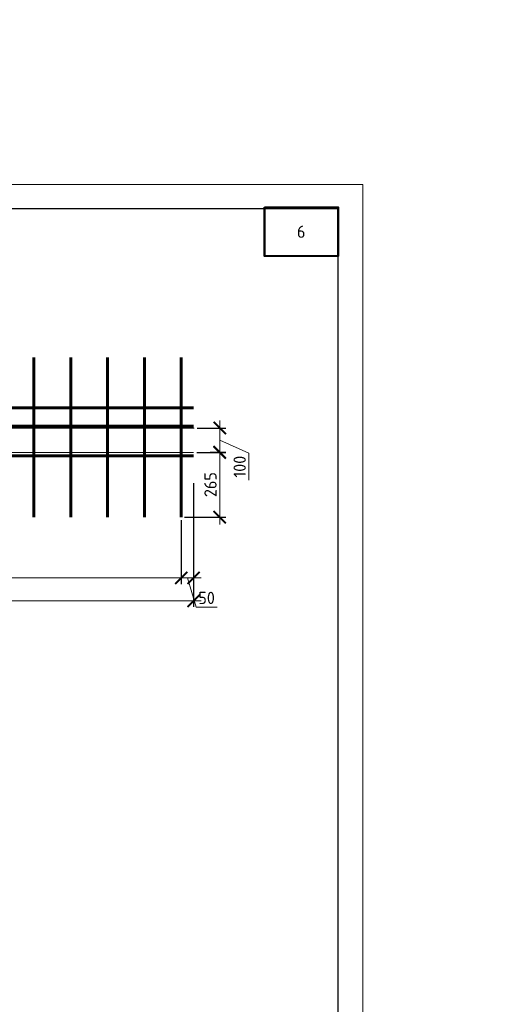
# Model space of a CAD drawing. Header units: millimetres. Extents: x 251864 to 617215, y -272865 to -46010.
# Tile 33 of 53: x 458180 to 467671, y -191301 to -171270. Entities that reach past the tile are written whole.
import ezdxf
from ezdxf import colors
from ezdxf.entities.mleader import LeaderData, LeaderLine
from ezdxf.math import Vec2, Vec3

# ---------------------------------------------------------------- set-up
doc = ezdxf.new("R2010")
doc.units = ezdxf.units.MM
doc.linetypes.add('CENTER2', pattern=[28.575, 19.05, -3.175, 3.175, -3.175])
doc.layers.get('Defpoints').update_dxf_attribs({"color": 140})
for name, color, linetype, lineweight in [('RAZMER', 100, 'Continuous', 15), ('Каркасы ригель', 3, 'Continuous', 0), ('Размеры', 54, 'Continuous', 20), ('СО_ОСНОВНАЯ_060', 142, 'Continuous', 60), ('Текст 0.25', 82, 'Continuous', 25), ('Текст-тонкая', 4, 'Continuous', 15), ('ТОНКИЕ', 7, 'Continuous', 9)]:
    doc.layers.add(name, color=color, linetype=linetype, lineweight=lineweight)
doc.layers.add('ТОЛСТЫЕ_ОСНОВНЫЕ', color=6, linetype='Continuous')
doc.styles.add('GOST-2.304_Type-B', font='GOST_Common.ttf')
doc.styles.add('ГОСТ', font='GOST_Common.ttf')
doc.dimstyles.new('М20', dxfattribs={"dimscale": 0, "dimtxt": 2.5, "dimasz": 2.5, "dimexe": 1.25, "dimexo": 0.625, "dimtad": 1, "dimdec": 0, "dimlfac": 0.2, "dimtxsty": 'ГОСТ', "dimblk": 'ARCHTICK', "dimcen": 2.5, "dimdle": 1.5, "dimclrd": 256, "dimclre": 256, "dimclrt": 256, "dimadec": 0, "dimazin": 0, "dimtfac": 1, "dimtdec": 0, "dimtmove": 1, "dimatfit": 3, "dimfxl": 2, "dimtfill": 1, "dimlwd": -1, "dimarcsym": 0})

# ---------------------------------------------------------------- blocks, each defined once
blk = doc.blocks.new('_ArchTick')
at = {"color": 0, "linetype": 'ByBlock', "const_width": 0.15}
blk.add_lwpolyline([(-0.5, -0.5), (0.5, 0.5)], dxfattribs=at)
blk = doc.blocks.new('*D964')
at = {"layer": 'Defpoints', "color": 0, "ltscale": 100, "transparency": 16777216}
for p in [(449468, -181390), (461466, -181552), (461466, -182627)]:
    blk.add_point(p, dxfattribs=at)
at = {"layer": 'RAZMER', "lineweight": -2, "ltscale": 100, "transparency": 16777216}
for p, q in [((449468, -181452), (449468, -182752)), ((461466, -181615), (461466, -182752))]:
    blk.add_line(p, q, dxfattribs=at)
at = {"layer": 'RAZMER', "ltscale": 100, "transparency": 16777216}
blk.add_line((449318, -182627), (461616, -182627), dxfattribs=at)
at = {"layer": 'RAZMER', "ltscale": 100, "transparency": 16777216, "xscale": 250, "yscale": 250, "zscale": 250, "rotation": 180}
blk.add_blockref('_ArchTick', (449468, -182627), dxfattribs=at)
at = {"layer": 'RAZMER', "ltscale": 100, "transparency": 16777216, "xscale": 250, "yscale": 250, "zscale": 250}
blk.add_blockref('_ArchTick', (461466, -182627), dxfattribs=at)
at = {"layer": 'RAZMER', "ltscale": 100, "transparency": 16777216, "insert": (455467, -182440), "char_height": 250, "attachment_point": 5, "style": 'ГОСТ', "bg_fill": 3, "box_fill_scale": 1.1, "bg_fill_color": 256, "bg_fill_true_color": 13158600, "bg_fill_transparency": 0}
blk.add_mtext('16х150=2400', dxfattribs=at)
blk = doc.blocks.new('*D965')
at = {"layer": 'Defpoints', "color": 0, "ltscale": 100, "transparency": 16777216}
for p in [(461718, -180640), (461466, -181390), (461718, -182627)]:
    blk.add_point(p, dxfattribs=at)
at = {"layer": 'RAZMER', "lineweight": -2, "ltscale": 100, "transparency": 16777216}
for p, q in [((461718, -180702), (461718, -182752)), ((461466, -181452), (461466, -182752))]:
    blk.add_line(p, q, dxfattribs=at)
at = {"layer": 'RAZMER', "ltscale": 100, "transparency": 16777216}
for p, q in [((461316, -182627), (461868, -182627)), ((461592, -182627), (461770, -183221)), ((461770, -183221), (462195, -183221))]:
    blk.add_line(p, q, dxfattribs=at)
at = {"layer": 'RAZMER', "ltscale": 100, "transparency": 16777216, "xscale": 250, "yscale": 250, "zscale": 250, "rotation": 180}
blk.add_blockref('_ArchTick', (461466, -182627), dxfattribs=at)
at = {"layer": 'RAZMER', "ltscale": 100, "transparency": 16777216, "xscale": 250, "yscale": 250, "zscale": 250}
blk.add_blockref('_ArchTick', (461718, -182627), dxfattribs=at)
at = {"layer": 'RAZMER', "ltscale": 100, "transparency": 16777216, "insert": (461982, -183033), "char_height": 250, "attachment_point": 5, "style": 'ГОСТ', "bg_fill": 3, "box_fill_scale": 1.1, "bg_fill_color": 256, "bg_fill_true_color": 13158600, "bg_fill_transparency": 0}
blk.add_mtext('50', dxfattribs=at)
blk = doc.blocks.new('*D966')
at = {"layer": 'Defpoints', "color": 0, "ltscale": 100, "transparency": 16777216}
for p in [(461995, -180067), (462249, -180067), (461468, -181390, 0)]:
    blk.add_point(p, dxfattribs=at)
at = {"layer": 'RAZMER', "lineweight": -2, "ltscale": 100, "transparency": 16777216}
for p, q in [((462057, -180067), (462374, -180067)), ((461530, -181390), (462374, -181390))]:
    blk.add_line(p, q, dxfattribs=at)
at = {"layer": 'RAZMER', "ltscale": 100, "transparency": 16777216}
blk.add_line((462249, -181540), (462249, -179917), dxfattribs=at)
at = {"layer": 'RAZMER', "ltscale": 100, "transparency": 16777216, "xscale": 250, "yscale": 250, "zscale": 250}
for p, rotation in [((462249, -180067), 90), ((462249, -181390), 270)]:
    blk.add_blockref('_ArchTick', p, dxfattribs=dict(at, rotation=rotation))
at = {"layer": 'RAZMER', "ltscale": 100, "transparency": 16777216, "insert": (462061, -180728), "char_height": 250, "attachment_point": 5, "rotation": 90, "style": 'ГОСТ', "bg_fill": 3, "box_fill_scale": 1.1, "bg_fill_color": 256, "bg_fill_true_color": 13158600, "bg_fill_transparency": 0}
blk.add_mtext('265', dxfattribs=at)
blk = doc.blocks.new('_Dot')
at = {"color": 0, "linetype": 'ByBlock', "lineweight": -2}
blk.add_line((-0.5, 0), (-1, 0), dxfattribs=at)
at = {"color": 0, "linetype": 'ByBlock', "const_width": 0.5}
blk.add_lwpolyline([(-0.25, 0, 1), (0.25, 0, 1)], format="xyb", close=True, dxfattribs=at)
blk = doc.blocks.new('*D969')
at = {"layer": 'Defpoints', "color": 0, "ltscale": 100, "transparency": 16777216}
for p in [(461727, -179577, 0), (462249, -179577), (461718, -180077, 0)]:
    blk.add_point(p, dxfattribs=at)
at = {"layer": 'RAZMER', "ltscale": 100, "transparency": 16777216}
for p, q in [((462249, -180227), (462249, -179427)), ((462249, -179827), (462843, -180089)), ((462843, -180089), (462843, -180639))]:
    blk.add_line(p, q, dxfattribs=at)
at = {"layer": 'RAZMER', "lineweight": -2, "ltscale": 100, "transparency": 16777216}
for p, q in [((461789, -179577), (462374, -179577)), ((461780, -180077), (462374, -180077))]:
    blk.add_line(p, q, dxfattribs=at)
at = {"layer": 'RAZMER', "ltscale": 100, "transparency": 16777216, "xscale": 250, "yscale": 250, "zscale": 250}
for p, rotation in [((462249, -179577), 90), ((462249, -180077), 270)]:
    blk.add_blockref('_ArchTick', p, dxfattribs=dict(at, rotation=rotation))
at = {"layer": 'RAZMER', "ltscale": 100, "transparency": 16777216, "insert": (462655, -180364), "char_height": 250, "attachment_point": 5, "rotation": 90, "style": 'ГОСТ', "bg_fill": 3, "box_fill_scale": 1.1, "bg_fill_color": 256, "bg_fill_true_color": 13158600, "bg_fill_transparency": 0}
blk.add_mtext('100', dxfattribs=at)
blk = doc.blocks.new('*T963')
at = {"layer": 'Каркасы ригель', "color": 0, "linetype": 'ByBlock', "lineweight": -2, "transparency": 16777216}
for p, q in [((0, 0), (1500, 0)), ((0, -1000), (1500, -1000))]:
    blk.add_line(p, q, dxfattribs=at)
at = {"layer": 'Каркасы ригель', "color": 0, "linetype": 'ByBlock', "lineweight": 50, "transparency": 16777216}
for p, q in [((0, 0), (0, -1000)), ((1500, 0), (1500, -1000))]:
    blk.add_line(p, q, dxfattribs=at)
at = {"layer": 'Каркасы ригель', "color": 0, "linetype": 'Continuous', "lineweight": 0, "transparency": 16777216, "insert": (750, -500), "char_height": 250, "width": 1000, "attachment_point": 5, "style": 'ГОСТ'}
blk.add_mtext('6', dxfattribs=at)
blk = doc.blocks.new('*U281')
at = {"layer": 'ТОЛСТЫЕ_ОСНОВНЫЕ', "color": 6}
blk.add_lwpolyline([(20, 5), (205, 5), (205, 292), (20, 292)], close=True, dxfattribs=at)
at = {"layer": 'ТОНКИЕ'}
blk.add_lwpolyline([(0, 0), (210, 0), (210, 297), (0, 297)], close=True, dxfattribs=at)
blk = doc.blocks.new('*D985')
at = {"layer": 'Defpoints', "color": 0, "ltscale": 100, "transparency": 16777216}
for p in [(461718, -182020, 0), (449218, -182201), (461718, -183093)]:
    blk.add_point(p, dxfattribs=at)
at = {"layer": 'RAZMER', "lineweight": -2, "ltscale": 100, "transparency": 16777216}
for p, q in [((461718, -182082), (461718, -183218)), ((449218, -182264), (449218, -183218))]:
    blk.add_line(p, q, dxfattribs=at)
at = {"layer": 'RAZMER', "ltscale": 100, "transparency": 16777216}
blk.add_line((449068, -183093), (461868, -183093), dxfattribs=at)
at = {"layer": 'RAZMER', "ltscale": 100, "transparency": 16777216, "xscale": 250, "yscale": 250, "zscale": 250, "rotation": 180}
blk.add_blockref('_ArchTick', (449218, -183093), dxfattribs=at)
at = {"layer": 'RAZMER', "ltscale": 100, "transparency": 16777216, "xscale": 250, "yscale": 250, "zscale": 250}
blk.add_blockref('_ArchTick', (461718, -183093), dxfattribs=at)
at = {"layer": 'RAZMER', "ltscale": 100, "transparency": 16777216, "insert": (455468, -182905), "char_height": 250, "attachment_point": 5, "style": 'ГОСТ', "bg_fill": 3, "box_fill_scale": 1.1, "bg_fill_color": 256, "bg_fill_true_color": 13158600, "bg_fill_transparency": 0}
blk.add_mtext('2500', dxfattribs=at)

msp = doc.modelspace()

# ---------------------------------------------------------------- linework, layer by layer
at = {"layer": 'Размеры', "lineweight": 40, "ltscale": 100, "elevation": 0}
msp.add_lwpolyline([(463156.3, -175082.8), (464656.3, -175082.8), (464656.3, -176082.8), (463156.3, -176082.8)], close=True, dxfattribs=at)
at = {"layer": 'СО_ОСНОВНАЯ_060', "ltscale": 100, "elevation": 0}
msp.add_lwpolyline([(449217.7, -179163.6), (461717.7, -179163.6)], dxfattribs=at)
at = {"layer": 'Текст-тонкая', "color": 0, "linetype": 'CENTER2', "ltscale": 0.1, "elevation": 0}
for points in [[(449226.7, -179576.6), (461726.7, -179576.6)], [(449217.7, -180071.8), (461717.7, -180071.8)]]:
    msp.add_lwpolyline(points, dxfattribs=at)

# ---------------------------------------------------------------- block references
msp.add_blockref('*T963', (463156.3, -175082.8, 0))

# ---------------------------------------------------------------- texts
at = {"layer": 'Текст 0.25', "char_height": 250, "attachment_point": 1, "style": 'GOST-2.304_Type-B'}
for insert in [(316227.6, -171269.9), (377291.7, -171269.9)]:
    msp.add_mtext_dynamic_manual_height_columns('\\pi750;1 Сварочные соединения выполнять сваркой типа К1-Кт по ГОСТ 14098-2014', width=17507.725, gutter_width=1250, heights=[0], dxfattribs=dict(at, insert=insert))

# ---------------------------------------------------------------- dimensions: what is measured, and where the dimension line sits
at = {"layer": 'RAZMER', "ltscale": 100}
dim = msp.add_linear_dim(base=(461465.8, -182627.2, 0), p1=(449467.7, -181389.7, 0), p2=(461465.8, -181552.1, 0), text='16х150=<>', dimstyle='М20', override={"dimscale": 100, "dimtix": 0, "dimtofl": 1, "dimtmove": 1, "dimatfit": 3}, dxfattribs=at)
dim.commit()
dim.dimension.update_dxf_attribs({"geometry": '*D964', "text_midpoint": (455466.8, -182439.7, 0)})

# ---------------------------------------------------------------- leaders
at = {"layer": 'RAZMER', "color": 1, "ltscale": 100}
ml = msp.add_multileader_mtext('Standard', dxfattribs=at)
ml.set_content('{\\fGOST 2.304 type A|b0|i0|c204|p34;3}', color=1, style='ГОСТ')
ml.set_leader_properties(color=256, linetype='ByLayer', lineweight=-1)
ml.set_arrow_properties(name='DOT')
ml.build(insert=Vec2(0, 0))
ml.multileader.update_dxf_attribs({"text_left_attachment_type": 6, "text_right_attachment_type": 6, "dogleg_length": 0.6, "arrow_head_size": 100, "scale": 100})
ctx = ml.context
ctx.base_point, ctx.scale, ctx.char_height, ctx.arrow_head_size, ctx.landing_gap_size, ctx.plane_origin = Vec3(453614.3, -178373.7, 0), 100, 250, 100, 50, Vec3(454204.4, -177427.5, 0)
ctx.left_attachment, ctx.right_attachment, ctx.text_align_type = 6, 6, 1
notes = []
notes.append((ctx, [(0, (1, 1, 0), (453881.4, -178373.7, 0), (-1, 0), 60, [(1, [(454717.7, -178835.5, 0), (453967.7, -178832.1, 0)], 0, [])])]))
ctx.mtext.insert, ctx.mtext.width, ctx.mtext.alignment, ctx.mtext.flow_direction = Vec3(453688.1, -178073.7, 0), 471.412, 2, 5
ml = msp.add_multileader_mtext('Standard', dxfattribs=at)
ml.set_content('{\\fGOST 2.304 type A|b0|i0|c204|p34;3}', color=1, style='ГОСТ')
ml.set_leader_properties(color=256, linetype='ByLayer', lineweight=-1)
ml.set_arrow_properties(name='DOT')
ml.build(insert=Vec2(0, 0))
ml.multileader.update_dxf_attribs({"text_left_attachment_type": 6, "text_right_attachment_type": 6, "dogleg_length": 0.6, "arrow_head_size": 100, "scale": 100})
ctx = ml.context
ctx.base_point, ctx.scale, ctx.char_height, ctx.arrow_head_size, ctx.landing_gap_size, ctx.plane_origin = Vec3(450377.2, -178390.3, 0), 100, 250, 100, 50, Vec3(449994.2, -177444.1, 0)
ctx.left_attachment, ctx.right_attachment, ctx.text_align_type = 6, 6, 1
notes.append((ctx, [(0, (1, 1, 0), (450317.2, -178390.3, 0), (1, 0), 60, [(1, [(449467.7, -178852.1, 0), (450217.7, -178848.7, 0)], 0, [])])]))
ctx.mtext.insert, ctx.mtext.width, ctx.mtext.alignment, ctx.mtext.flow_direction = Vec3(450510.5, -178090.3, 0), 471.412, 2, 5
for ctx, leaders in notes:
    for number, flags, end, landing, length, lines in leaders:
        leader = LeaderData()
        leader.index, (leader.has_last_leader_line, leader.has_dogleg_vector, leader.attachment_direction) = number, flags
        leader.last_leader_point, leader.dogleg_vector, leader.dogleg_length = Vec3(end), Vec3(landing), length
        for number, points, colour, breaks in lines:
            line = LeaderLine()
            line.index, line.vertices, line.color, line.breaks = number, Vec3.list(points), colors.encode_raw_color(colour), breaks
            leader.lines.append(line)
        ctx.leaders.append(leader)

# ---------------------------------------------------------------- next in the draw order: linework, layer by layer
at = {"layer": 'СО_ОСНОВНАЯ_060', "ltscale": 100, "elevation": 0}
for points in [[(458467.7, -181389.7), (458467.7, -178141.3)], [(459217.7, -181389.7), (459217.7, -178141.3)], [(459967.7, -181389.7), (459967.7, -178141.3)], [(460717.7, -181389.7), (460717.7, -178141.3)]]:
    msp.add_lwpolyline(points, dxfattribs=at)

# ---------------------------------------------------------------- next in the draw order: dimensions: what is measured, and where the dimension line sits
at = {"layer": 'RAZMER', "ltscale": 100}
dim = msp.add_linear_dim(base=(461717.7, -182627.2, 0), p1=(461465.8, -181389.7, 0), p2=(461717.7, -180639.7, 0), dimstyle='М20', override={"dimscale": 100, "dimtix": 0, "dimtofl": 1, "dimtmove": 1, "dimatfit": 3}, dxfattribs=at)
dim.commit()
dim.dimension.update_dxf_attribs({"geometry": '*D965', "text_midpoint": (461832.4, -183033.5, 0)})

# ---------------------------------------------------------------- next in the draw order: dimensions: what is measured, and where the dimension line sits
dim = msp.add_linear_dim(base=(462248.8, -180066.8), p1=(461467.7, -181389.7, 0), p2=(461994.6, -180066.8), angle=90, dimstyle='М20', override={"dimscale": 100}, dxfattribs=at)
dim.commit()
dim.dimension.update_dxf_attribs({"geometry": '*D966', "text_midpoint": (462061.3, -180728.3)})

# ---------------------------------------------------------------- next in the draw order: linework, layer by layer
at = {"layer": 'СО_ОСНОВНАЯ_060', "ltscale": 100, "elevation": 0}
for points in [[(461467.7, -181389.7), (461467.7, -178141.3)], [(449217.7, -180140.1), (461717.7, -180140.1)]]:
    msp.add_lwpolyline(points, dxfattribs=at)

# ---------------------------------------------------------------- next in the draw order: leaders
at = {"layer": 'RAZMER', "color": 1, "ltscale": 100}
ml = msp.add_multileader_mtext('Standard', dxfattribs=at)
ml.set_content('{\\fGOST 2.304 type A|b0|i0|c204|p34;1}', color=1, style='ГОСТ')
ml.set_leader_properties(color=256, linetype='ByLayer', lineweight=-1)
ml.set_arrow_properties(name='DOT')
ml.build(insert=Vec2(0, 0))
ml.multileader.update_dxf_attribs({"text_left_attachment_type": 6, "text_right_attachment_type": 6, "dogleg_length": 0.6, "arrow_head_size": 100, "scale": 100})
ctx = ml.context
ctx.base_point, ctx.scale, ctx.char_height, ctx.arrow_head_size, ctx.landing_gap_size, ctx.plane_origin = Vec3(452071.4, -178660.8, 0), 100, 250, 100, 50, Vec3(451688.4, -177714.7, 0)
ctx.left_attachment, ctx.right_attachment, ctx.text_align_type = 6, 6, 1
notes = []
notes.append((ctx, [(0, (1, 1, 0), (452011.4, -178660.8, 0), (1, 0), 60, [(1, [(451791.1, -179539.7, 0), (451915, -180140.1, 0)], 0, [])])]))
ctx.mtext.insert, ctx.mtext.width, ctx.mtext.alignment, ctx.mtext.flow_direction = Vec3(452151.2, -178360.8, 0), 471.412, 2, 5
for ctx, leaders in notes:
    for number, flags, end, landing, length, lines in leaders:
        leader = LeaderData()
        leader.index, (leader.has_last_leader_line, leader.has_dogleg_vector, leader.attachment_direction) = number, flags
        leader.last_leader_point, leader.dogleg_vector, leader.dogleg_length = Vec3(end), Vec3(landing), length
        for number, points, colour, breaks in lines:
            line = LeaderLine()
            line.index, line.vertices, line.color, line.breaks = number, Vec3.list(points), colors.encode_raw_color(colour), breaks
            leader.lines.append(line)
        ctx.leaders.append(leader)

# ---------------------------------------------------------------- next in the draw order: dimensions: what is measured, and where the dimension line sits
at = {"layer": 'RAZMER', "ltscale": 100}
dim = msp.add_linear_dim(base=(462248.8, -179576.6), p1=(461717.7, -180076.8, 0), p2=(461726.7, -179576.6, 0), angle=90, dimstyle='М20', override={"dimscale": 100, "dimtix": 0, "dimtofl": 1, "dimtmove": 1, "dimatfit": 3}, dxfattribs=at)
dim.commit()
dim.dimension.update_dxf_attribs({"geometry": '*D969', "text_midpoint": (462842.5, -180151.8), "dimtype": 160})

# ---------------------------------------------------------------- next in the draw order: linework, layer by layer
at = {"layer": 'СО_ОСНОВНАЯ_060', "ltscale": 100, "elevation": 0}
msp.add_lwpolyline([(449217.7, -179539.7), (461717.7, -179539.7)], dxfattribs=at)

# ---------------------------------------------------------------- next in the draw order: block references
at = {"xscale": 100, "yscale": 100, "zscale": 100}
msp.add_blockref('*U281', (444156.3, -204319.6, 0), dxfattribs=at)

# ---------------------------------------------------------------- next in the draw order: leaders
at = {"layer": 'RAZMER', "color": 1, "ltscale": 100}
ml = msp.add_multileader_mtext('Standard', dxfattribs=at)
ml.set_content('{\\fGOST 2.304 type A|b0|i0|c204|p34;ГОСТ 14098-\\fGOST 2.304 type A|b0|i0|c0|p34;2014\\fGOST 2.304 type A|b0|i0|c204|p34;-К1-Кт}', color=1, style='ГОСТ')
ml.set_leader_properties(color=256, linetype='ByLayer', lineweight=-1)
ml.build(insert=Vec2(0, 0))
ml.multileader.update_dxf_attribs({"text_left_attachment_type": 6, "text_right_attachment_type": 6, "dogleg_length": 0.6, "arrow_head_size": 100, "scale": 100})
ctx = ml.context
ctx.base_point, ctx.scale, ctx.char_height, ctx.arrow_head_size, ctx.landing_gap_size, ctx.plane_origin = Vec3(451347.6, -177675.5, 0), 100, 250, 100, 50, Vec3(450459, -177291, 0)
ctx.left_attachment, ctx.right_attachment, ctx.text_align_type = 6, 6, 1
notes = []
notes.append((ctx, [(0, (1, 1, 0), (451287.6, -177675.5, 0), (1, 0), 60, [(0, [(450217.7, -179339.7, 0)], 0, [])])]))
ctx.mtext.insert, ctx.mtext.width, ctx.mtext.alignment, ctx.mtext.flow_direction = Vec3(453385.7, -177375.5, 0), 3150.977, 2, 5
ml = msp.add_multileader_mtext('Standard', dxfattribs=at)
ml.set_content('{\\fGOST 2.304 type A|b0|i0|c204|p34;ГОСТ 14098-\\fGOST 2.304 type A|b0|i0|c0|p34;2014\\fGOST 2.304 type A|b0|i0|c204|p34;-К1-Кт}', color=1, style='ГОСТ')
ml.set_leader_properties(color=256, linetype='ByLayer', lineweight=-1)
ml.build(insert=Vec2(0, 0))
ml.multileader.update_dxf_attribs({"text_left_attachment_type": 6, "text_right_attachment_type": 6, "dogleg_length": 0.6, "arrow_head_size": 100, "scale": 100})
ctx = ml.context
ctx.base_point, ctx.scale, ctx.char_height, ctx.arrow_head_size, ctx.landing_gap_size, ctx.plane_origin = Vec3(426831.6, -177930.2), 100, 250, 100, 50, Vec3(425943, -177545.7)
ctx.left_attachment, ctx.right_attachment, ctx.text_align_type = 6, 6, 1
notes.append((ctx, [(0, (1, 1, 0), (426771.6, -177930.2), (1, 0), 60, [(0, [(425701.7, -179594.4)], 0, [])])]))
ctx.mtext.insert, ctx.mtext.width, ctx.mtext.alignment, ctx.mtext.flow_direction = Vec3(428869.7, -177630.2), 3150.977, 2, 5
for ctx, leaders in notes:
    for number, flags, end, landing, length, lines in leaders:
        leader = LeaderData()
        leader.index, (leader.has_last_leader_line, leader.has_dogleg_vector, leader.attachment_direction) = number, flags
        leader.last_leader_point, leader.dogleg_vector, leader.dogleg_length = Vec3(end), Vec3(landing), length
        for number, points, colour, breaks in lines:
            line = LeaderLine()
            line.index, line.vertices, line.color, line.breaks = number, Vec3.list(points), colors.encode_raw_color(colour), breaks
            leader.lines.append(line)
        ctx.leaders.append(leader)

# ---------------------------------------------------------------- next in the draw order: dimensions: what is measured, and where the dimension line sits
at = {"layer": 'RAZMER', "ltscale": 100}
dim = msp.add_linear_dim(base=(461717.7, -183092.8), p1=(449217.7, -182201.4), p2=(461717.7, -182019.9, 0), dimstyle='М20', override={"dimscale": 100, "dimtix": 0, "dimtofl": 1, "dimtmove": 1, "dimatfit": 3}, dxfattribs=at)
dim.commit()
dim.dimension.update_dxf_attribs({"geometry": '*D985', "text_midpoint": (455467.7, -182905.3)})

doc.saveas('drawing.dxf')
